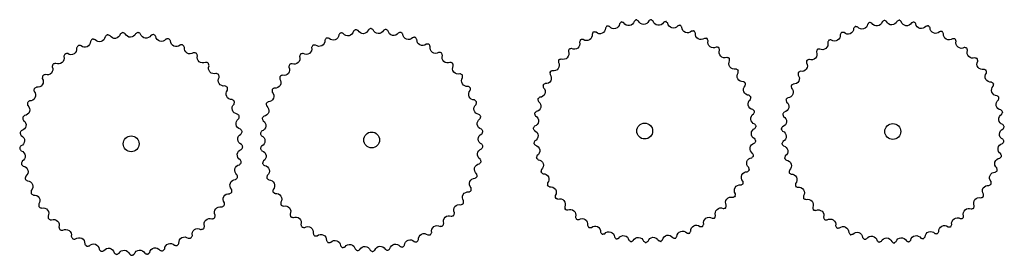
# Model space of a CAD drawing. Header units: millimetres. Extents: x 23 to 862, y -17 to 160.
# Tile 3 of 3: x 509 to 862, y 41 to 126. Entities that reach past the tile are written whole.
import ezdxf

# ---------------------------------------------------------------- set-up
doc = ezdxf.new("R2010")
doc.units = ezdxf.units.MM

msp = doc.modelspace()

# ---------------------------------------------------------------- linework, layer by layer
for points in [[(719.84, 123.62), (719.81, 123.61), (719.64, 123.5), (719.48, 123.36), (719.34, 123.19), (719.2, 123), (719.09, 122.83, -0.668708), (715.7, 121.35), (715.5, 121.39), (715.26, 121.42), (715.04, 121.43), (714.83, 121.41), (714.64, 121.36), (714.61, 121.34)], [(724.99, 125.06), (724.96, 125.05), (724.77, 124.97), (724.6, 124.85), (724.43, 124.7), (724.27, 124.53), (724.13, 124.37, -0.668708), (720.58, 123.36), (720.38, 123.43), (720.15, 123.49), (719.93, 123.52), (719.72, 123.53), (719.53, 123.51), (719.5, 123.5)], [(730.28, 125.8), (730.25, 125.79), (730.05, 125.74), (729.87, 125.64), (729.68, 125.52), (729.5, 125.37), (729.34, 125.23, -0.668708), (725.68, 124.71), (725.5, 124.79), (725.28, 124.88), (725.07, 124.95), (724.86, 124.99), (724.66, 124.99), (724.63, 124.98)], [(735.62, 125.82), (735.59, 125.83), (735.39, 125.8), (735.19, 125.73), (734.99, 125.63), (734.79, 125.51), (734.62, 125.39, -0.668708), (730.92, 125.36), (730.75, 125.47), (730.54, 125.59), (730.34, 125.68), (730.14, 125.74), (729.94, 125.77), (729.91, 125.77)], [(740.92, 125.14), (740.89, 125.15), (740.69, 125.14), (740.48, 125.1), (740.27, 125.03), (740.05, 124.94), (739.87, 124.84, -0.668708), (736.2, 125.3), (736.04, 125.44), (735.86, 125.58), (735.67, 125.7), (735.48, 125.79), (735.29, 125.84), (735.26, 125.84)], [(746.08, 123.75), (746.05, 123.76), (745.85, 123.79), (745.64, 123.77), (745.42, 123.73), (745.19, 123.67), (745, 123.6, -0.668708), (741.42, 124.54), (741.29, 124.7), (741.12, 124.87), (740.95, 125.01), (740.77, 125.12), (740.59, 125.2), (740.56, 125.21)], [(751.01, 121.69), (750.98, 121.71), (750.79, 121.76), (750.58, 121.77), (750.35, 121.76), (750.12, 121.73), (749.92, 121.68, -0.668708), (746.5, 123.1), (746.38, 123.27), (746.24, 123.46), (746.09, 123.62), (745.93, 123.76), (745.76, 123.86), (745.73, 123.87)], [(813.73, 124.83), (813.68, 124.81), (813.51, 124.69), (813.34, 124.54), (813.18, 124.37), (813.05, 124.21, -0.668708), (809.49, 123.2), (809.29, 123.27), (809.07, 123.33), (808.84, 123.36), (808.63, 123.37), (808.59, 123.37)], [(819.01, 125.59), (818.97, 125.58), (818.78, 125.48), (818.59, 125.36), (818.41, 125.21), (818.25, 125.07, -0.668708), (814.59, 124.54), (814.41, 124.63), (814.19, 124.72), (813.98, 124.79), (813.77, 124.83), (813.73, 124.83)], [(824.35, 125.64), (824.3, 125.63), (824.1, 125.57), (823.9, 125.47), (823.7, 125.35), (823.53, 125.23, -0.668708), (819.83, 125.19), (819.66, 125.31), (819.46, 125.42), (819.25, 125.52), (819.05, 125.58), (819.01, 125.59)], [(829.64, 124.98), (829.6, 124.98), (829.39, 124.94), (829.18, 124.87), (828.96, 124.77), (828.78, 124.68, -0.668708), (825.11, 125.14), (824.96, 125.27), (824.77, 125.42), (824.58, 125.54), (824.39, 125.63), (824.35, 125.64)], [(834.81, 123.62), (834.76, 123.63), (834.55, 123.61), (834.33, 123.57), (834.1, 123.51), (833.91, 123.44, -0.668708), (830.33, 124.38), (830.2, 124.54), (830.03, 124.7), (829.86, 124.85), (829.68, 124.96), (829.64, 124.98)], [(839.74, 121.58), (839.7, 121.59), (839.49, 121.61), (839.26, 121.6), (839.03, 121.56), (838.83, 121.52, -0.668708), (835.41, 122.94), (835.3, 123.11), (835.15, 123.29), (835, 123.46), (834.84, 123.6), (834.81, 123.62)], [(570.46, 47.51), (570.49, 47.53), (570.63, 47.67), (570.75, 47.84), (570.86, 48.04), (570.95, 48.25), (571.02, 48.45, -0.668708), (574, 50.64), (574.2, 50.65), (574.44, 50.67), (574.66, 50.72), (574.86, 50.78), (575, 50.86), (575.1, 50.99), (575.2, 51.18), (575.28, 51.39), (575.34, 51.62), (575.38, 51.82, -0.668708), (578.03, 54.4), (578.23, 54.44), (578.46, 54.5), (578.67, 54.57), (578.86, 54.66), (578.99, 54.76), (579.07, 54.91), (579.14, 55.11), (579.19, 55.32), (579.22, 55.56), (579.23, 55.77, -0.668708), (581.49, 58.69), (581.68, 58.76), (581.9, 58.85), (582.1, 58.95), (582.28, 59.07), (582.4, 59.18), (582.46, 59.34), (582.5, 59.54), (582.51, 59.76), (582.51, 60), (582.49, 60.21, -0.668708), (584.32, 63.42), (584.51, 63.51), (584.71, 63.63), (584.89, 63.76), (585.05, 63.9), (585.15, 64.03), (585.19, 64.19), (585.2, 64.4), (585.19, 64.63), (585.15, 64.86), (585.11, 65.06, -0.668708), (586.47, 68.5), (586.64, 68.61), (586.83, 68.76), (586.99, 68.91), (587.13, 69.07), (587.21, 69.22), (587.22, 69.38), (587.21, 69.59), (587.16, 69.81), (587.09, 70.04), (587.02, 70.23, -0.668708), (587.89, 73.82), (588.04, 73.96), (588.21, 74.13), (588.35, 74.31), (588.46, 74.49), (588.52, 74.64), (588.51, 74.81), (588.47, 75.01), (588.39, 75.22), (588.29, 75.44), (588.19, 75.62, -0.668708), (588.56, 79.3), (588.69, 79.46), (588.83, 79.65), (588.94, 79.84), (589.03, 80.03), (589.07, 80.19), (589.04, 80.35), (588.96, 80.55), (588.86, 80.75), (588.73, 80.95), (588.61, 81.12, -0.668708), (588.45, 84.81), (588.56, 84.98), (588.67, 85.19), (588.76, 85.4), (588.82, 85.6), (588.83, 85.77), (588.78, 85.92), (588.68, 86.11), (588.55, 86.29), (588.39, 86.47), (588.25, 86.62, -0.668708), (587.58, 90.25), (587.67, 90.44), (587.75, 90.66), (587.81, 90.88), (587.83, 91.09), (587.83, 91.25), (587.75, 91.4), (587.63, 91.57), (587.47, 91.73), (587.3, 91.89), (587.13, 92.01, -0.668708), (585.97, 95.52), (586.02, 95.72), (586.07, 95.95), (586.1, 96.17), (586.1, 96.38), (586.07, 96.55), (585.97, 96.68), (585.83, 96.83), (585.65, 96.97), (585.45, 97.1), (585.27, 97.2, -0.668708), (583.63, 100.52), (583.66, 100.72), (583.67, 100.95), (583.67, 101.18), (583.64, 101.39), (583.59, 101.54), (583.48, 101.67), (583.31, 101.79), (583.12, 101.91), (582.9, 102.01), (582.71, 102.08, -0.668708), (580.62, 105.14), (580.62, 105.34), (580.61, 105.58), (580.57, 105.8), (580.51, 106), (580.44, 106.15), (580.31, 106.25), (580.13, 106.36), (579.92, 106.44), (579.69, 106.51), (579.49, 106.56, -0.668708), (577, 109.29), (576.97, 109.49), (576.92, 109.73), (576.86, 109.94), (576.77, 110.13), (576.68, 110.27), (576.54, 110.35), (576.34, 110.43), (576.12, 110.49), (575.89, 110.52), (575.68, 110.54, -0.668708), (572.84, 112.9), (572.78, 113.1), (572.7, 113.32), (572.6, 113.52), (572.49, 113.7), (572.38, 113.83), (572.23, 113.89), (572.02, 113.94), (571.8, 113.96), (571.57, 113.97), (571.36, 113.96, -0.668708), (568.21, 115.9), (568.13, 116.09), (568.01, 116.3), (567.89, 116.48), (567.76, 116.64), (567.63, 116.75), (567.47, 116.79), (567.26, 116.81), (567.04, 116.81), (566.8, 116.78), (566.6, 116.74, -0.668708), (563.21, 118.22), (563.1, 118.4), (562.96, 118.59), (562.82, 118.76), (562.66, 118.9), (562.52, 118.98), (562.35, 119.01), (562.14, 119), (561.92, 118.96), (561.7, 118.9), (561.5, 118.83, -0.668708), (557.94, 119.83), (557.8, 119.98), (557.64, 120.15), (557.47, 120.3), (557.3, 120.42), (557.15, 120.49), (556.98, 120.48), (556.77, 120.45), (556.56, 120.38), (556.34, 120.29), (556.16, 120.19, -0.668708), (552.49, 120.68), (552.34, 120.82), (552.15, 120.97), (551.97, 121.09), (551.78, 121.18), (551.62, 121.23), (551.45, 121.2), (551.25, 121.13), (551.05, 121.04), (550.85, 120.91), (550.68, 120.8, -0.668708), (546.98, 120.77), (546.81, 120.89), (546.61, 121.01), (546.4, 121.1), (546.2, 121.17), (546.04, 121.19), (545.88, 121.14), (545.69, 121.05), (545.51, 120.92), (545.32, 120.77), (545.17, 120.63, -0.668708), (541.51, 120.1), (541.32, 120.18), (541.11, 120.27), (540.89, 120.34), (540.68, 120.37), (540.52, 120.37), (540.37, 120.31), (540.19, 120.19), (540.03, 120.04), (539.87, 119.86), (539.73, 119.7, -0.668708), (536.19, 118.66), (535.99, 118.72), (535.76, 118.78), (535.54, 118.82), (535.33, 118.82), (535.17, 118.8), (535.03, 118.71), (534.87, 118.57), (534.73, 118.4), (534.59, 118.2), (534.48, 118.03, -0.668708), (531.12, 116.5), (530.91, 116.54), (530.68, 116.56), (530.45, 116.57), (530.24, 116.54), (530.09, 116.5), (529.96, 116.39), (529.83, 116.23), (529.71, 116.04), (529.6, 115.83), (529.52, 115.64, -0.668708), (526.39, 113.66), (526.19, 113.66), (525.95, 113.66), (525.73, 113.63), (525.53, 113.58), (525.37, 113.51), (525.27, 113.38), (525.16, 113.21), (525.06, 113), (524.99, 112.78), (524.93, 112.58, -0.668708), (522.11, 110.18), (521.91, 110.16), (521.68, 110.12), (521.46, 110.06), (521.27, 109.98), (521.13, 109.9), (521.03, 109.76), (520.95, 109.56), (520.89, 109.35), (520.84, 109.12), (520.81, 108.91, -0.668708), (518.36, 106.15), (518.16, 106.1), (517.94, 106.02), (517.73, 105.94), (517.55, 105.83), (517.42, 105.72), (517.35, 105.57), (517.29, 105.37), (517.26, 105.15), (517.25, 104.91), (517.25, 104.71, -0.668708), (515.2, 101.63), (515.01, 101.55), (514.8, 101.45), (514.61, 101.33), (514.44, 101.2), (514.33, 101.08), (514.28, 100.92), (514.26, 100.71), (514.25, 100.49), (514.28, 100.25), (514.31, 100.05, -0.668708), (512.71, 96.71), (512.53, 96.61), (512.33, 96.48), (512.16, 96.34), (512.01, 96.19), (511.92, 96.05), (511.89, 95.88), (511.9, 95.67), (511.93, 95.45), (511.98, 95.22), (512.04, 95.02, -0.668708), (510.92, 91.5), (510.76, 91.37), (510.58, 91.21), (510.43, 91.05), (510.3, 90.88), (510.23, 90.73), (510.23, 90.56), (510.26, 90.36), (510.32, 90.14), (510.41, 89.92), (510.49, 89.73, -0.668708), (509.87, 86.09), (509.73, 85.94), (509.58, 85.76), (509.45, 85.57), (509.35, 85.39), (509.3, 85.23), (509.32, 85.07), (509.38, 84.86), (509.47, 84.66), (509.58, 84.45), (509.7, 84.28, -0.668708), (509.59, 80.58), (509.47, 80.41), (509.34, 80.21), (509.24, 80.02), (509.17, 79.82), (509.14, 79.65), (509.19, 79.49), (509.27, 79.3), (509.39, 79.11), (509.53, 78.92), (509.67, 78.76, -0.668708), (510.08, 75.09), (509.98, 74.91), (509.89, 74.69), (509.81, 74.48), (509.77, 74.28), (509.76, 74.11), (509.83, 73.96), (509.94, 73.78), (510.08, 73.61), (510.25, 73.44), (510.41, 73.3, -0.668708), (511.32, 69.72), (511.25, 69.53), (511.19, 69.3), (511.15, 69.08), (511.13, 68.87), (511.15, 68.71), (511.23, 68.56), (511.37, 68.4), (511.54, 68.25), (511.73, 68.11), (511.9, 68, -0.668708), (513.3, 64.58), (513.26, 64.38), (513.23, 64.14), (513.22, 63.92), (513.23, 63.71), (513.27, 63.55), (513.38, 63.42), (513.54, 63.28), (513.72, 63.15), (513.93, 63.04), (514.11, 62.95, -0.668708), (515.98, 59.76), (515.97, 59.55), (515.97, 59.32), (515.99, 59.09), (516.03, 58.89), (516.1, 58.74), (516.22, 58.62), (516.39, 58.51), (516.59, 58.41), (516.81, 58.32), (517.01, 58.26, -0.668708), (519.31, 55.36), (519.32, 55.16), (519.35, 54.92), (519.4, 54.7), (519.48, 54.51), (519.56, 54.36), (519.7, 54.27), (519.89, 54.18), (520.1, 54.11), (520.33, 54.05), (520.53, 54.02, -0.668708), (523.21, 51.47), (523.25, 51.27), (523.32, 51.04), (523.4, 50.83), (523.5, 50.64), (523.6, 50.51), (523.75, 50.44), (523.95, 50.38), (524.17, 50.34), (524.4, 50.31), (524.61, 50.31, -0.668708), (527.61, 48.15), (527.69, 47.96), (527.78, 47.75), (527.89, 47.55), (528.01, 47.38), (528.13, 47.27), (528.29, 47.21), (528.5, 47.18), (528.72, 47.17), (528.96, 47.18), (529.16, 47.2, -0.668708), (532.44, 45.49), (532.54, 45.31), (532.66, 45.11), (532.8, 44.93), (532.94, 44.78), (533.08, 44.68), (533.24, 44.65), (533.45, 44.64), (533.67, 44.66), (533.9, 44.71), (534.11, 44.76, -0.668708), (537.59, 43.52), (537.71, 43.35), (537.86, 43.17), (538.02, 43.01), (538.19, 42.88), (538.33, 42.81), (538.5, 42.8), (538.71, 42.82), (538.92, 42.87), (539.15, 42.95), (539.34, 43.03, -0.668708), (542.96, 42.28), (543.1, 42.14), (543.28, 41.98), (543.46, 41.84), (543.64, 41.74), (543.8, 41.68), (543.96, 41.7), (544.17, 41.75), (544.37, 41.83), (544.58, 41.94), (544.76, 42.05, -0.668708), (548.45, 41.81), (548.62, 41.69), (548.81, 41.55), (549.01, 41.44), (549.2, 41.37), (549.36, 41.33), (549.53, 41.37), (549.72, 41.45), (549.91, 41.56), (550.11, 41.7), (550.27, 41.82, -0.668708), (553.96, 42.11), (554.14, 42), (554.35, 41.9), (554.56, 41.82), (554.76, 41.77), (554.93, 41.76), (555.08, 41.82), (555.26, 41.92), (555.44, 42.06), (555.61, 42.22), (555.76, 42.37, -0.668708), (559.37, 43.16), (559.56, 43.09), (559.78, 43.02), (560, 42.96), (560.21, 42.94), (560.38, 42.95), (560.52, 43.03), (560.69, 43.17), (560.84, 43.33), (560.99, 43.51), (561.11, 43.68, -0.668708), (564.58, 44.96), (564.78, 44.92), (565.01, 44.88), (565.23, 44.86), (565.44, 44.86), (565.61, 44.9), (565.74, 45), (565.88, 45.15), (566.01, 45.33), (566.14, 45.53), (566.23, 45.72, -0.668708), (569.49, 47.47), (569.69, 47.45), (569.93, 47.44), (570.15, 47.46), (570.36, 47.49), (570.54, 47.56), (570.57, 47.58)], [(714.93, 121.51), (714.9, 121.49), (714.75, 121.37), (714.61, 121.21), (714.49, 121.02), (714.38, 120.81), (714.29, 120.62, -0.668708), (711.13, 118.71), (710.92, 118.72), (710.69, 118.72), (710.46, 118.7), (710.26, 118.65), (710.08, 118.57), (710.05, 118.55)], [(755.62, 118.99), (755.59, 119.01), (755.41, 119.09), (755.2, 119.13), (754.98, 119.15), (754.74, 119.15), (754.53, 119.13, -0.668708), (751.34, 120.99), (751.25, 121.17), (751.13, 121.38), (751, 121.56), (750.86, 121.72), (750.71, 121.84), (750.68, 121.86)], [(803.7, 121.23), (803.66, 121.21), (803.53, 121.05), (803.4, 120.86), (803.29, 120.65), (803.2, 120.46, -0.668708), (800.04, 118.55), (799.83, 118.56), (799.6, 118.56), (799.38, 118.53), (799.17, 118.49), (799.13, 118.47)], [(808.59, 123.37), (808.55, 123.34), (808.4, 123.2), (808.25, 123.03), (808.11, 122.84), (808, 122.67, -0.668708), (804.61, 121.19), (804.41, 121.23), (804.17, 121.26), (803.95, 121.27), (803.74, 121.25), (803.7, 121.23)], [(844.36, 118.91), (844.32, 118.92), (844.11, 118.97), (843.89, 118.99), (843.65, 118.98), (843.45, 118.97, -0.668708), (840.25, 120.82), (840.16, 121.01), (840.04, 121.21), (839.92, 121.4), (839.78, 121.56), (839.74, 121.58)], [(710.35, 118.76), (710.32, 118.74), (710.19, 118.6), (710.07, 118.42), (709.98, 118.22), (709.89, 118), (709.83, 117.8, -0.668708), (706.95, 115.48), (706.75, 115.46), (706.51, 115.43), (706.3, 115.38), (706.1, 115.3), (705.93, 115.2), (705.91, 115.18)], [(759.83, 115.71), (759.8, 115.73), (759.63, 115.82), (759.43, 115.89), (759.21, 115.94), (758.98, 115.97), (758.77, 115.99, -0.668708), (755.85, 118.25), (755.79, 118.44), (755.7, 118.66), (755.6, 118.86), (755.48, 119.04), (755.34, 119.18), (755.32, 119.2)], [(799.13, 118.47), (799.1, 118.44), (798.99, 118.26), (798.89, 118.06), (798.81, 117.84), (798.74, 117.64, -0.668708), (795.86, 115.32), (795.66, 115.3), (795.43, 115.27), (795.21, 115.22), (795.01, 115.14), (794.97, 115.12)], [(848.58, 115.64), (848.54, 115.66), (848.34, 115.73), (848.13, 115.78), (847.89, 115.81), (847.68, 115.82, -0.668708), (844.76, 118.09), (844.7, 118.28), (844.61, 118.5), (844.51, 118.7), (844.39, 118.88), (844.36, 118.91)], [(706.17, 115.43), (706.15, 115.41), (706.04, 115.25), (705.95, 115.06), (705.88, 114.84), (705.82, 114.61), (705.79, 114.41, -0.668708), (703.24, 111.73), (703.04, 111.68), (702.82, 111.62), (702.61, 111.54), (702.42, 111.44), (702.27, 111.31), (702.25, 111.29)], [(763.56, 111.88), (763.54, 111.91), (763.38, 112.03), (763.2, 112.12), (762.99, 112.2), (762.76, 112.26), (762.55, 112.3, -0.668708), (759.96, 114.94), (759.92, 115.14), (759.86, 115.37), (759.79, 115.58), (759.7, 115.77), (759.58, 115.93), (759.56, 115.95)], [(794.97, 115.12), (794.95, 115.08), (794.86, 114.89), (794.79, 114.68), (794.74, 114.45), (794.7, 114.25, -0.668708), (792.16, 111.57), (791.96, 111.52), (791.73, 111.46), (791.52, 111.37), (791.33, 111.28), (791.3, 111.25)], [(852.33, 111.84), (852.29, 111.87), (852.11, 111.96), (851.9, 112.04), (851.67, 112.1), (851.46, 112.14, -0.668708), (848.87, 114.77), (848.83, 114.98), (848.77, 115.2), (848.7, 115.42), (848.61, 115.6), (848.58, 115.64)], [(702.48, 111.57), (702.46, 111.55), (702.37, 111.37), (702.3, 111.17), (702.26, 110.95), (702.24, 110.71), (702.23, 110.51, -0.668708), (700.07, 107.51), (699.88, 107.44), (699.66, 107.34), (699.46, 107.24), (699.29, 107.11), (699.16, 106.97), (699.14, 106.94)], [(766.75, 107.6), (766.74, 107.63), (766.59, 107.77), (766.42, 107.89), (766.22, 107.99), (766.01, 108.08), (765.81, 108.15, -0.668708), (763.59, 111.1), (763.58, 111.31), (763.55, 111.54), (763.51, 111.76), (763.44, 111.96), (763.34, 112.14), (763.32, 112.16)], [(791.3, 111.25), (791.28, 111.21), (791.21, 111.01), (791.17, 110.79), (791.15, 110.55), (791.15, 110.34, -0.668708), (788.98, 107.35), (788.79, 107.28), (788.57, 107.18), (788.38, 107.07), (788.21, 106.95), (788.17, 106.92)], [(855.54, 107.57), (855.51, 107.6), (855.33, 107.72), (855.13, 107.83), (854.92, 107.92), (854.72, 107.99, -0.668708), (852.5, 110.94), (852.49, 111.15), (852.46, 111.38), (852.42, 111.6), (852.35, 111.8), (852.33, 111.84)], [(699.33, 107.25), (699.32, 107.23), (699.25, 107.04), (699.21, 106.83), (699.2, 106.61), (699.21, 106.37), (699.23, 106.17, -0.668708), (697.48, 102.91), (697.3, 102.81), (697.1, 102.69), (696.92, 102.56), (696.77, 102.41), (696.65, 102.25), (696.64, 102.22)], [(769.34, 102.93), (769.33, 102.96), (769.21, 103.11), (769.05, 103.25), (768.87, 103.38), (768.67, 103.5), (768.48, 103.6, -0.668708), (766.68, 106.82), (766.69, 107.03), (766.7, 107.26), (766.68, 107.49), (766.64, 107.69), (766.57, 107.88), (766.55, 107.9)], [(788.17, 106.92), (788.16, 106.88), (788.12, 106.67), (788.11, 106.45), (788.12, 106.21), (788.14, 106, -0.668708), (786.4, 102.75), (786.22, 102.65), (786.01, 102.53), (785.83, 102.39), (785.68, 102.25), (785.65, 102.21)], [(858.15, 102.92), (858.12, 102.95), (857.97, 103.09), (857.78, 103.22), (857.58, 103.34), (857.39, 103.44, -0.668708), (855.59, 106.66), (855.6, 106.87), (855.61, 107.1), (855.59, 107.32), (855.55, 107.53), (855.54, 107.57)], [(696.79, 102.55), (696.78, 102.53), (696.73, 102.33), (696.73, 102.12), (696.74, 101.9), (696.79, 101.67), (696.83, 101.46, -0.668708), (695.54, 98), (695.37, 97.88), (695.19, 97.73), (695.03, 97.58), (694.89, 97.41), (694.8, 97.24), (694.79, 97.21)], [(771.29, 97.95), (771.28, 97.98), (771.18, 98.15), (771.05, 98.31), (770.88, 98.47), (770.7, 98.61), (770.52, 98.73, -0.668708), (769.16, 102.17), (769.21, 102.37), (769.24, 102.6), (769.26, 102.82), (769.25, 103.03), (769.2, 103.23), (769.19, 103.26)], [(860.11, 97.95), (860.09, 97.99), (859.96, 98.15), (859.79, 98.31), (859.61, 98.45), (859.44, 98.57, -0.668708), (858.08, 102.01), (858.12, 102.21), (858.16, 102.44), (858.17, 102.66), (858.16, 102.87), (858.15, 102.92)], [(785.65, 102.21), (785.64, 102.17), (785.64, 101.96), (785.66, 101.74), (785.7, 101.5), (785.75, 101.3, -0.668708), (784.45, 97.84), (784.28, 97.72), (784.1, 97.57), (783.94, 97.42), (783.81, 97.25), (783.78, 97.21)], [(694.89, 97.56), (694.88, 97.53), (694.87, 97.33), (694.89, 97.12), (694.94, 96.9), (695.01, 96.68), (695.08, 96.48, -0.668708), (694.26, 92.88), (694.11, 92.74), (693.95, 92.57), (693.81, 92.39), (693.7, 92.21), (693.63, 92.03), (693.63, 92)], [(772.56, 92.76), (772.55, 92.79), (772.47, 92.98), (772.36, 93.15), (772.22, 93.33), (772.05, 93.49), (771.9, 93.63, -0.668708), (771.01, 97.22), (771.08, 97.42), (771.15, 97.64), (771.19, 97.86), (771.21, 98.07), (771.19, 98.27), (771.18, 98.3)], [(783.78, 97.21), (783.78, 97.17), (783.8, 96.96), (783.85, 96.74), (783.92, 96.52), (784, 96.32, -0.668708), (783.17, 92.72), (783.02, 92.58), (782.86, 92.41), (782.72, 92.23), (782.61, 92.05), (782.6, 92.01)], [(861.4, 92.77), (861.39, 92.81), (861.27, 92.99), (861.13, 93.16), (860.97, 93.33), (860.81, 93.47, -0.668708), (859.92, 97.06), (859.99, 97.25), (860.06, 97.48), (860.1, 97.7), (860.12, 97.91), (860.11, 97.95)], [(693.68, 92.36), (693.68, 92.32), (693.69, 92.13), (693.74, 91.92), (693.81, 91.71), (693.91, 91.5), (694.01, 91.31, -0.668708), (693.68, 87.63), (693.55, 87.47), (693.41, 87.28), (693.3, 87.09), (693.21, 86.9), (693.17, 86.7), (693.17, 86.67)], [(773.12, 87.45), (773.12, 87.48), (773.07, 87.67), (772.98, 87.86), (772.86, 88.05), (772.72, 88.24), (772.59, 88.4, -0.668708), (772.18, 92.08), (772.28, 92.26), (772.37, 92.47), (772.45, 92.68), (772.49, 92.89), (772.5, 93.09), (772.49, 93.12)], [(782.6, 92.01), (782.6, 91.96), (782.65, 91.76), (782.72, 91.55), (782.83, 91.34), (782.93, 91.15, -0.668708), (782.59, 87.47), (782.46, 87.31), (782.32, 87.12), (782.21, 86.93), (782.12, 86.74), (782.11, 86.69)], [(861.99, 87.47), (861.98, 87.51), (861.89, 87.7), (861.77, 87.89), (861.63, 88.08), (861.5, 88.24, -0.668708), (861.09, 91.91), (861.19, 92.1), (861.28, 92.31), (861.36, 92.52), (861.4, 92.73), (861.4, 92.77)], [(693.17, 87.04), (693.17, 87.01), (693.21, 86.81), (693.29, 86.61), (693.39, 86.42), (693.52, 86.22), (693.64, 86.05, -0.668708), (693.8, 82.36), (693.69, 82.18), (693.58, 81.97), (693.49, 81.77), (693.44, 81.56), (693.42, 81.37), (693.42, 81.34)], [(772.97, 82.11), (772.97, 82.14), (772.95, 82.34), (772.88, 82.54), (772.79, 82.74), (772.68, 82.95), (772.57, 83.12, -0.668708), (772.66, 86.82), (772.77, 86.99), (772.9, 87.19), (773, 87.39), (773.07, 87.58), (773.1, 87.78), (773.1, 87.81)], [(782.11, 86.69), (782.12, 86.65), (782.2, 86.45), (782.3, 86.25), (782.43, 86.06), (782.55, 85.89, -0.668708), (782.71, 82.2), (782.6, 82.02), (782.49, 81.81), (782.41, 81.61), (782.35, 81.4), (782.34, 81.36)], [(861.86, 82.13), (861.86, 82.17), (861.8, 82.38), (861.7, 82.58), (861.59, 82.79), (861.48, 82.96, -0.668708), (861.57, 86.66), (861.68, 86.82), (861.81, 87.03), (861.91, 87.23), (861.98, 87.42), (861.99, 87.47)], [(693.38, 81.7), (693.38, 81.67), (693.45, 81.48), (693.55, 81.29), (693.68, 81.11), (693.83, 80.93), (693.98, 80.78, -0.668708), (694.62, 77.14), (694.54, 76.96), (694.46, 76.73), (694.4, 76.52), (694.37, 76.31), (694.38, 76.11), (694.38, 76.08)], [(772.11, 76.83), (772.11, 76.86), (772.11, 77.06), (772.08, 77.27), (772.02, 77.49), (771.93, 77.71), (771.84, 77.89, -0.668708), (772.42, 81.55), (772.56, 81.7), (772.71, 81.88), (772.84, 82.06), (772.94, 82.25), (773, 82.44), (773, 82.47)], [(782.34, 81.36), (782.36, 81.32), (782.46, 81.13), (782.59, 80.95), (782.74, 80.77), (782.89, 80.62, -0.668708), (783.54, 76.98), (783.45, 76.79), (783.37, 76.57), (783.31, 76.36), (783.28, 76.15), (783.28, 76.1)], [(861.03, 76.86), (861.03, 76.9), (860.99, 77.11), (860.93, 77.32), (860.84, 77.54), (860.75, 77.73, -0.668708), (861.34, 81.38), (861.48, 81.53), (861.63, 81.72), (861.75, 81.9), (861.85, 82.09), (861.86, 82.13)], [(694.3, 76.43), (694.3, 76.4), (694.39, 76.23), (694.52, 76.06), (694.67, 75.89), (694.85, 75.74), (695.01, 75.61, -0.668708), (696.14, 72.09), (696.08, 71.89), (696.03, 71.66), (696, 71.44), (696, 71.23), (696.03, 71.03), (696.04, 71)], [(770.55, 71.72), (770.56, 71.75), (770.59, 71.95), (770.58, 72.16), (770.55, 72.38), (770.49, 72.61), (770.43, 72.81, -0.668708), (771.49, 76.35), (771.65, 76.48), (771.82, 76.64), (771.97, 76.81), (772.1, 76.98), (772.18, 77.16), (772.19, 77.19)], [(783.28, 76.1), (783.3, 76.06), (783.43, 75.89), (783.58, 75.73), (783.76, 75.57), (783.92, 75.44, -0.668708), (785.05, 71.92), (784.99, 71.73), (784.94, 71.5), (784.91, 71.28), (784.91, 71.06), (784.91, 71.02)], [(859.49, 71.74), (859.5, 71.79), (859.49, 72), (859.46, 72.22), (859.4, 72.45), (859.34, 72.65, -0.668708), (860.4, 76.19), (860.56, 76.32), (860.74, 76.48), (860.89, 76.65), (861.01, 76.82), (861.03, 76.86)], [(695.91, 71.34), (695.92, 71.31), (696.03, 71.15), (696.17, 70.99), (696.35, 70.85), (696.54, 70.72), (696.72, 70.61, -0.668708), (698.31, 67.28), (698.28, 67.07), (698.26, 66.84), (698.26, 66.61), (698.28, 66.4), (698.34, 66.21), (698.36, 66.19)], [(768.32, 66.87), (768.34, 66.89), (768.39, 67.08), (768.42, 67.29), (768.41, 67.52), (768.39, 67.75), (768.35, 67.96, -0.668708), (769.88, 71.32), (770.05, 71.43), (770.24, 71.57), (770.42, 71.71), (770.56, 71.87), (770.67, 72.04), (770.68, 72.07)], [(784.91, 71.02), (784.94, 70.98), (785.08, 70.83), (785.26, 70.69), (785.45, 70.56), (785.63, 70.45, -0.668708), (787.22, 67.11), (787.19, 66.91), (787.17, 66.68), (787.17, 66.45), (787.19, 66.24), (787.21, 66.2)], [(857.29, 66.88), (857.31, 66.92), (857.33, 67.13), (857.32, 67.36), (857.3, 67.59), (857.26, 67.8, -0.668708), (858.79, 71.16), (858.96, 71.27), (859.16, 71.41), (859.33, 71.55), (859.47, 71.71), (859.49, 71.74)], [(765.47, 62.35), (765.49, 62.37), (765.57, 62.56), (765.62, 62.76), (765.65, 62.98), (765.65, 63.22), (765.65, 63.43, -0.668708), (767.61, 66.56), (767.79, 66.64), (768, 66.75), (768.19, 66.87), (768.35, 67.01), (768.48, 67.16), (768.5, 67.19)], [(698.18, 66.51), (698.19, 66.48), (698.33, 66.33), (698.49, 66.2), (698.68, 66.08), (698.89, 65.98), (699.08, 65.89, -0.668708), (701.1, 62.8), (701.1, 62.59), (701.11, 62.36), (701.14, 62.13), (701.19, 61.93), (701.28, 61.75), (701.3, 61.73)], [(787.21, 66.2), (787.24, 66.17), (787.4, 66.04), (787.59, 65.92), (787.8, 65.81), (788, 65.73, -0.668708), (790.01, 62.64), (790.01, 62.43), (790.02, 62.19), (790.05, 61.97), (790.11, 61.77), (790.12, 61.73)], [(854.46, 62.35), (854.48, 62.39), (854.53, 62.6), (854.56, 62.82), (854.56, 63.06), (854.56, 63.26, -0.668708), (856.52, 66.4), (856.7, 66.48), (856.91, 66.59), (857.1, 66.71), (857.26, 66.85), (857.29, 66.88)], [(701.08, 62.02), (701.1, 61.99), (701.25, 61.86), (701.43, 61.75), (701.63, 61.66), (701.86, 61.59), (702.06, 61.53, -0.668708), (704.47, 58.73), (704.49, 58.53), (704.54, 58.3), (704.59, 58.08), (704.67, 57.89), (704.78, 57.72), (704.8, 57.7)], [(762.04, 58.25), (762.07, 58.27), (762.17, 58.44), (762.25, 58.64), (762.3, 58.86), (762.34, 59.09), (762.36, 59.3, -0.668708), (764.72, 62.14), (764.92, 62.2), (765.14, 62.28), (765.34, 62.37), (765.52, 62.48), (765.67, 62.62), (765.69, 62.64)], [(790.12, 61.73), (790.16, 61.7), (790.34, 61.59), (790.54, 61.5), (790.77, 61.43), (790.97, 61.37, -0.668708), (793.38, 58.57), (793.4, 58.37), (793.45, 58.13), (793.51, 57.92), (793.59, 57.72), (793.61, 57.69)], [(851.06, 58.24), (851.08, 58.28), (851.16, 58.48), (851.21, 58.69), (851.25, 58.93), (851.27, 59.13, -0.668708), (853.63, 61.98), (853.83, 62.04), (854.05, 62.12), (854.25, 62.21), (854.43, 62.32), (854.46, 62.35)], [(704.55, 57.95), (704.57, 57.93), (704.74, 57.82), (704.93, 57.74), (705.14, 57.68), (705.38, 57.63), (705.58, 57.6, -0.668708), (708.35, 55.15), (708.4, 54.95), (708.47, 54.73), (708.56, 54.52), (708.66, 54.34), (708.79, 54.19), (708.82, 54.17)], [(758.1, 54.65), (758.12, 54.67), (758.25, 54.82), (758.35, 55), (758.44, 55.21), (758.5, 55.44), (758.55, 55.64, -0.668708), (761.27, 58.15), (761.47, 58.18), (761.7, 58.23), (761.92, 58.29), (762.11, 58.38), (762.27, 58.49), (762.3, 58.51)], [(793.61, 57.69), (793.65, 57.66), (793.84, 57.58), (794.06, 57.52), (794.29, 57.47), (794.49, 57.44, -0.668708), (797.26, 54.99), (797.31, 54.79), (797.38, 54.57), (797.47, 54.36), (797.57, 54.18), (797.6, 54.14)], [(847.13, 54.62), (847.16, 54.66), (847.26, 54.84), (847.35, 55.05), (847.42, 55.28), (847.46, 55.48, -0.668708), (850.18, 57.98), (850.38, 58.02), (850.62, 58.07), (850.83, 58.13), (851.02, 58.22), (851.06, 58.24)], [(708.53, 54.39), (708.55, 54.37), (708.73, 54.29), (708.93, 54.23), (709.16, 54.2), (709.39, 54.18), (709.6, 54.18, -0.668708), (712.67, 52.12), (712.74, 51.93), (712.85, 51.72), (712.96, 51.52), (713.09, 51.36), (713.24, 51.22), (713.26, 51.21)], [(753.71, 51.6), (753.74, 51.62), (753.88, 51.75), (754.01, 51.92), (754.12, 52.12), (754.22, 52.33), (754.29, 52.53, -0.668708), (757.32, 54.65), (757.52, 54.65), (757.76, 54.67), (757.98, 54.71), (758.18, 54.77), (758.36, 54.86), (758.38, 54.87)], [(797.6, 54.14), (797.64, 54.12), (797.85, 54.07), (798.07, 54.04), (798.3, 54.02), (798.51, 54.02, -0.668708), (801.58, 51.96), (801.66, 51.77), (801.76, 51.55), (801.87, 51.36), (802, 51.2), (802.03, 51.17)], [(842.76, 51.56), (842.79, 51.59), (842.92, 51.76), (843.03, 51.95), (843.13, 52.17), (843.2, 52.36, -0.668708), (846.23, 54.48), (846.44, 54.49), (846.67, 54.51), (846.89, 54.54), (847.09, 54.6), (847.13, 54.62)], [(712.95, 51.39), (712.98, 51.37), (713.16, 51.31), (713.37, 51.28), (713.6, 51.28), (713.83, 51.3), (714.04, 51.33, -0.668708), (717.35, 49.69), (717.46, 49.51), (717.58, 49.31), (717.72, 49.14), (717.87, 48.99), (718.04, 48.88), (718.07, 48.87)], [(717.73, 49.01), (717.76, 48.99), (717.95, 48.96), (718.16, 48.96), (718.39, 48.98), (718.62, 49.03), (718.82, 49.09, -0.668708), (722.32, 47.91), (722.45, 47.74), (722.6, 47.57), (722.76, 47.41), (722.93, 47.28), (723.11, 47.19), (723.14, 47.19)], [(743.92, 47.39), (743.95, 47.4), (744.12, 47.49), (744.29, 47.62), (744.45, 47.78), (744.6, 47.96), (744.72, 48.13, -0.668708), (748.2, 49.37), (748.4, 49.32), (748.63, 49.28), (748.86, 49.25), (749.07, 49.26), (749.26, 49.3), (749.29, 49.31)], [(748.96, 49.17), (748.98, 49.18), (749.15, 49.29), (749.29, 49.44), (749.43, 49.62), (749.55, 49.82), (749.65, 50.01, -0.668708), (752.94, 51.7), (753.14, 51.68), (753.38, 51.67), (753.6, 51.67), (753.81, 51.71), (754, 51.77), (754.02, 51.79)], [(802.03, 51.17), (802.08, 51.15), (802.28, 51.12), (802.51, 51.12), (802.74, 51.14), (802.95, 51.16, -0.668708), (806.26, 49.53), (806.37, 49.35), (806.5, 49.15), (806.63, 48.98), (806.78, 48.83), (806.82, 48.8)], [(806.82, 48.8), (806.86, 48.8), (807.08, 48.8), (807.3, 48.82), (807.53, 48.87), (807.73, 48.93, -0.668708), (811.23, 47.75), (811.36, 47.58), (811.51, 47.4), (811.67, 47.25), (811.84, 47.12), (811.88, 47.1)], [(833, 47.31), (833.03, 47.33), (833.2, 47.46), (833.36, 47.62), (833.51, 47.8), (833.63, 47.97, -0.668708), (837.11, 49.21), (837.31, 49.16), (837.54, 49.12), (837.77, 49.09), (837.98, 49.1), (838.02, 49.11)], [(838.02, 49.11), (838.06, 49.13), (838.2, 49.28), (838.34, 49.46), (838.46, 49.66), (838.57, 49.84, -0.668708), (841.85, 51.54), (842.05, 51.52), (842.29, 51.51), (842.51, 51.51), (842.72, 51.55), (842.76, 51.56)], [(722.79, 47.28), (722.81, 47.27), (723.01, 47.26), (723.22, 47.29), (723.44, 47.34), (723.66, 47.42), (723.85, 47.5, -0.668708), (727.48, 46.8), (727.63, 46.66), (727.81, 46.5), (727.99, 46.37), (728.17, 46.27), (728.36, 46.2), (728.39, 46.2)], [(728.03, 46.24), (728.06, 46.24), (728.26, 46.26), (728.46, 46.31), (728.67, 46.39), (728.88, 46.5), (729.05, 46.61, -0.668708), (732.75, 46.4), (732.91, 46.27), (733.11, 46.14), (733.3, 46.03), (733.5, 45.96), (733.69, 45.92), (733.72, 45.92)], [(733.36, 45.91), (733.39, 45.91), (733.58, 45.96), (733.78, 46.04), (733.97, 46.15), (734.17, 46.28), (734.33, 46.41, -0.668708), (738.02, 46.69), (738.19, 46.59), (738.41, 46.49), (738.61, 46.41), (738.82, 46.36), (739.02, 46.34), (739.05, 46.35)], [(738.69, 46.3), (738.72, 46.3), (738.9, 46.37), (739.09, 46.48), (739.26, 46.61), (739.44, 46.77), (739.58, 46.92, -0.668708), (743.2, 47.69), (743.39, 47.62), (743.61, 47.54), (743.83, 47.49), (744.04, 47.47), (744.24, 47.48), (744.27, 47.49)], [(811.88, 47.1), (811.93, 47.1), (812.13, 47.13), (812.35, 47.18), (812.57, 47.26), (812.76, 47.34, -0.668708), (816.39, 46.64), (816.54, 46.5), (816.72, 46.34), (816.9, 46.21), (817.08, 46.1), (817.12, 46.09)], [(817.12, 46.09), (817.17, 46.09), (817.37, 46.15), (817.58, 46.23), (817.79, 46.34), (817.97, 46.45, -0.668708), (821.66, 46.23), (821.82, 46.11), (822.02, 45.98), (822.21, 45.87), (822.41, 45.79), (822.45, 45.78)], [(822.45, 45.78), (822.5, 45.79), (822.69, 45.88), (822.88, 45.99), (823.08, 46.12), (823.24, 46.25, -0.668708), (826.93, 46.53), (827.1, 46.43), (827.32, 46.33), (827.53, 46.25), (827.73, 46.2), (827.77, 46.19)], [(827.82, 46.21), (828, 46.31), (828.18, 46.45), (828.35, 46.61), (828.49, 46.76, -0.668708), (832.11, 47.53), (832.3, 47.45), (832.52, 47.38), (832.74, 47.33), (832.95, 47.3), (833, 47.31)]]:
    msp.add_lwpolyline(points, format="xyb")
for points in [[(813.57, 124.83), (813.54, 124.82)], [(813.9, 124.9), (813.87, 124.89)], [(818.86, 125.61), (818.82, 125.61)], [(819.19, 125.64), (819.16, 125.63)], [(824.2, 125.68), (824.17, 125.68)], [(824.53, 125.66), (824.5, 125.66)], [(829.5, 125.04), (829.47, 125.05)], [(829.83, 124.98), (829.8, 124.98)], [(834.67, 123.7), (834.64, 123.71)], [(834.99, 123.59), (834.96, 123.6)], [(803.55, 121.19), (803.52, 121.18)], [(803.84, 121.35), (803.82, 121.33)], [(808.44, 123.35), (808.41, 123.34)], [(808.75, 123.46), (808.72, 123.45)], [(839.62, 121.68), (839.59, 121.69)], [(839.92, 121.53), (839.89, 121.55)], [(798.99, 118.41), (798.96, 118.39)], [(799.26, 118.6), (799.24, 118.58)], [(844.25, 119.02), (844.23, 119.04)], [(844.53, 118.83), (844.5, 118.85)], [(794.84, 115.04), (794.82, 115.02)], [(795.08, 115.27), (795.06, 115.25)], [(848.49, 115.77), (848.47, 115.79)], [(848.74, 115.54), (848.72, 115.56)], [(791.18, 111.15), (791.16, 111.13)], [(791.39, 111.41), (791.37, 111.39)], [(852.26, 111.98), (852.23, 112)], [(852.47, 111.72), (852.45, 111.75)], [(788.07, 106.81), (788.05, 106.78)], [(788.24, 107.09), (788.23, 107.07)], [(855.48, 107.72), (855.46, 107.74)], [(855.66, 107.44), (855.65, 107.46)], [(785.7, 102.39), (785.69, 102.36)], [(858.11, 103.07), (858.1, 103.1)], [(858.26, 102.77), (858.24, 102.79)], [(785.56, 102.09), (785.55, 102.06)], [(783.71, 97.08), (783.7, 97.05)], [(783.81, 97.4), (783.8, 97.37)], [(860.1, 98.11), (860.09, 98.14)], [(860.2, 97.79), (860.19, 97.82)], [(782.54, 91.86), (782.54, 91.83)], [(782.59, 92.19), (782.59, 92.16)], [(861.41, 92.93), (861.4, 92.96)], [(861.47, 92.6), (861.46, 92.63)], [(782.08, 86.54), (782.08, 86.51)], [(782.09, 86.88), (782.09, 86.84)], [(862.01, 87.62), (862.01, 87.65)], [(862.03, 87.29), (862.03, 87.32)], [(782.29, 81.54), (782.3, 81.51)], [(782.33, 81.21), (782.33, 81.17)], [(861.88, 81.95), (861.88, 81.98)], [(861.91, 82.28), (861.91, 82.31)], [(783.21, 76.27), (783.21, 76.24)], [(783.29, 75.95), (783.3, 75.92)], [(861.02, 76.67), (861.02, 76.7)], [(861.09, 77), (861.1, 77.03)], [(784.82, 71.18), (784.83, 71.15)], [(784.94, 70.87), (784.95, 70.84)], [(859.46, 71.56), (859.47, 71.59)], [(859.58, 71.87), (859.59, 71.9)], [(787.09, 66.34), (787.11, 66.32)], [(787.25, 66.05), (787.27, 66.03)], [(857.24, 66.7), (857.25, 66.73)], [(857.39, 67), (857.41, 67.03)], [(789.99, 61.86), (790.01, 61.83)], [(790.19, 61.59), (790.21, 61.56)], [(854.38, 62.19), (854.4, 62.21)], [(854.58, 62.46), (854.6, 62.48)], [(793.46, 57.79), (793.48, 57.77)], [(793.69, 57.56), (793.71, 57.53)], [(850.96, 58.09), (850.98, 58.11)], [(851.19, 58.33), (851.21, 58.35)], [(797.44, 54.23), (797.46, 54.21)], [(797.7, 54.03), (797.73, 54.01)], [(847.01, 54.48), (847.04, 54.5)], [(847.27, 54.69), (847.3, 54.71)], [(801.86, 51.23), (801.89, 51.21)], [(802.15, 51.06), (802.18, 51.05)], [(842.62, 51.44), (842.65, 51.45)], [(842.91, 51.61), (842.93, 51.63)], [(806.64, 48.84), (806.67, 48.83)], [(806.95, 48.72), (806.98, 48.7)], [(811.7, 47.12), (811.73, 47.11)], [(812.02, 47.03), (812.05, 47.02)], [(816.94, 46.08), (816.97, 46.08)], [(817.27, 46.04), (817.3, 46.04)], [(827.6, 46.13), (827.63, 46.14)], [(832.83, 47.23), (832.86, 47.23)], [(833.15, 47.32), (833.18, 47.33)], [(837.87, 49), (837.9, 49.02)], [(838.17, 49.14), (838.2, 49.15)], [(822.27, 45.75), (822.3, 45.75)], [(822.6, 45.75), (822.63, 45.75)]]:
    msp.add_lwpolyline(points)
msp.add_lwpolyline([(674.36, 91.16), (674.32, 91.25), (674.2, 91.43), (674.05, 91.59), (673.88, 91.76), (673.72, 91.89, -0.668708), (672.69, 95.44), (672.75, 95.64), (672.81, 95.87), (672.85, 96.09), (672.86, 96.3), (672.84, 96.4), (672.79, 96.49), (672.65, 96.64), (672.48, 96.79), (672.28, 96.93), (672.11, 97.04, -0.668708), (670.61, 100.42), (670.64, 100.62), (670.67, 100.85), (670.68, 101.08), (670.66, 101.29), (670.63, 101.39), (670.56, 101.46), (670.4, 101.6), (670.21, 101.72), (670, 101.83), (669.81, 101.92, -0.668708), (667.87, 105.06), (667.88, 105.26), (667.87, 105.5), (667.85, 105.72), (667.8, 105.93), (667.76, 106.02), (667.68, 106.09), (667.5, 106.2), (667.3, 106.3), (667.07, 106.38), (666.88, 106.44, -0.668708), (664.52, 109.29), (664.5, 109.49), (664.46, 109.73), (664.41, 109.94), (664.33, 110.14), (664.28, 110.23), (664.19, 110.29), (664, 110.37), (663.79, 110.44), (663.55, 110.49), (663.35, 110.52, -0.668708), (660.63, 113.02), (660.58, 113.22), (660.51, 113.45), (660.43, 113.65), (660.32, 113.84), (660.26, 113.92), (660.17, 113.96), (659.96, 114.02), (659.74, 114.06), (659.51, 114.08), (659.3, 114.08, -0.668708), (656.26, 116.19), (656.19, 116.38), (656.09, 116.59), (655.98, 116.79), (655.85, 116.96), (655.78, 117.03), (655.68, 117.06), (655.47, 117.09), (655.25, 117.1), (655.01, 117.08), (654.8, 117.06, -0.668708), (651.51, 118.73), (651.41, 118.91), (651.28, 119.11), (651.14, 119.29), (651, 119.44), (650.91, 119.5), (650.81, 119.52), (650.6, 119.52), (650.38, 119.49), (650.15, 119.45), (649.94, 119.39, -0.668708), (646.45, 120.61), (646.33, 120.77), (646.17, 120.95), (646.02, 121.11), (645.85, 121.23), (645.76, 121.28), (645.65, 121.29), (645.44, 121.26), (645.23, 121.21), (645, 121.13), (644.81, 121.05, -0.668708), (641.19, 121.77), (641.04, 121.92), (640.87, 122.08), (640.69, 122.21), (640.5, 122.31), (640.41, 122.35), (640.3, 122.34), (640.1, 122.29), (639.89, 122.2), (639.68, 122.09), (639.5, 121.99, -0.668708), (635.81, 122.21), (635.65, 122.34), (635.45, 122.47), (635.26, 122.58), (635.06, 122.65), (634.96, 122.68), (634.86, 122.65), (634.66, 122.57), (634.47, 122.46), (634.28, 122.32), (634.11, 122.2, -0.668708), (630.43, 121.91), (630.25, 122.02), (630.04, 122.12), (629.83, 122.2), (629.62, 122.25), (629.52, 122.26), (629.42, 122.22), (629.24, 122.11), (629.06, 121.98), (628.89, 121.82), (628.75, 121.67, -0.668708), (625.13, 120.89), (624.94, 120.96), (624.72, 121.04), (624.5, 121.09), (624.29, 121.11), (624.19, 121.1), (624.1, 121.05), (623.93, 120.92), (623.77, 120.76), (623.62, 120.58), (623.5, 120.41, -0.668708), (620.03, 119.15), (619.83, 119.2), (619.6, 119.24), (619.37, 119.26), (619.16, 119.26), (619.06, 119.23), (618.98, 119.17), (618.83, 119.02), (618.7, 118.84), (618.57, 118.64), (618.48, 118.46, -0.668708), (615.21, 116.73), (615, 116.75), (614.77, 116.76), (614.54, 116.75), (614.34, 116.72), (614.24, 116.68), (614.16, 116.61), (614.04, 116.44), (613.93, 116.25), (613.84, 116.03), (613.76, 115.84, -0.668708), (610.76, 113.68), (610.56, 113.67), (610.32, 113.65), (610.1, 113.61), (609.9, 113.55), (609.81, 113.5), (609.74, 113.42), (609.64, 113.23), (609.56, 113.03), (609.5, 112.8), (609.45, 112.6, -0.668708), (606.77, 110.05), (606.57, 110.02), (606.34, 109.96), (606.13, 109.89), (605.94, 109.8), (605.85, 109.75), (605.8, 109.66), (605.72, 109.46), (605.67, 109.24), (605.64, 109.01), (605.62, 108.8, -0.668708), (603.31, 105.91), (603.12, 105.85), (602.9, 105.77), (602.69, 105.67), (602.52, 105.56), (602.44, 105.48), (602.4, 105.39), (602.36, 105.18), (602.34, 104.96), (602.33, 104.72), (602.35, 104.52, -0.668708), (600.45, 101.34), (600.26, 101.26), (600.06, 101.14), (599.87, 101.02), (599.71, 100.88), (599.65, 100.8), (599.62, 100.7), (599.6, 100.49), (599.61, 100.27), (599.64, 100.03), (599.68, 99.83, -0.668708), (598.24, 96.43), (598.06, 96.31), (597.87, 96.17), (597.71, 96.02), (597.57, 95.87), (597.51, 95.78), (597.5, 95.67), (597.51, 95.46), (597.55, 95.24), (597.62, 95.02), (597.68, 94.82, -0.668708), (596.71, 91.25), (596.56, 91.12), (596.39, 90.95), (596.24, 90.78), (596.13, 90.61), (596.09, 90.51), (596.09, 90.41), (596.13, 90.2), (596.2, 89.99), (596.29, 89.77), (596.38, 89.59, -0.668708), (595.91, 85.92), (595.77, 85.77), (595.63, 85.58), (595.51, 85.39), (595.42, 85.2), (595.39, 85.1), (595.4, 85), (595.47, 84.8), (595.57, 84.6), (595.69, 84.4), (595.81, 84.22, -0.668708), (595.84, 80.53), (595.72, 80.36), (595.6, 80.15), (595.51, 79.95), (595.45, 79.75), (595.43, 79.65), (595.46, 79.55), (595.56, 79.36), (595.68, 79.17), (595.83, 78.99), (595.97, 78.83, -0.668708), (596.5, 75.18), (596.41, 74.99), (596.32, 74.77), (596.26, 74.56), (596.22, 74.35), (596.22, 74.25), (596.26, 74.15), (596.38, 73.98), (596.53, 73.81), (596.7, 73.65), (596.86, 73.52, -0.668708), (597.89, 69.96), (597.82, 69.77), (597.76, 69.54), (597.73, 69.32), (597.72, 69.11), (597.73, 69.01), (597.79, 68.92), (597.93, 68.76), (598.1, 68.62), (598.29, 68.48), (598.47, 68.37, -0.668708), (599.97, 64.99), (599.93, 64.79), (599.91, 64.55), (599.9, 64.33), (599.92, 64.12), (599.95, 64.02), (600.02, 63.94), (600.18, 63.81), (600.37, 63.68), (600.57, 63.57), (600.76, 63.49, -0.668708), (602.71, 60.35), (602.7, 60.14), (602.71, 59.9), (602.73, 59.68), (602.78, 59.48), (602.82, 59.38), (602.9, 59.31), (603.08, 59.2), (603.28, 59.11), (603.5, 59.03), (603.7, 58.97, -0.668708), (606.06, 56.12), (606.08, 55.91), (606.12, 55.68), (606.17, 55.46), (606.25, 55.27), (606.3, 55.18), (606.39, 55.12), (606.58, 55.03), (606.79, 54.97), (607.02, 54.92), (607.23, 54.89, -0.668708), (609.95, 52.38), (610, 52.19), (610.07, 51.96), (610.15, 51.75), (610.25, 51.57), (610.32, 51.49), (610.41, 51.44), (610.61, 51.38), (610.83, 51.35), (611.07, 51.33), (611.28, 51.32, -0.668708), (614.31, 49.22), (614.39, 49.03), (614.49, 48.81), (614.6, 48.62), (614.73, 48.45), (614.8, 48.38), (614.9, 48.34), (615.11, 48.31), (615.33, 48.31), (615.57, 48.32), (615.77, 48.35, -0.668708), (619.07, 46.67), (619.17, 46.49), (619.3, 46.29), (619.43, 46.12), (619.58, 45.97), (619.67, 45.91), (619.77, 45.89), (619.98, 45.89), (620.2, 45.91), (620.43, 45.96), (620.63, 46.01, -0.668708), (624.13, 44.8), (624.25, 44.64), (624.4, 44.46), (624.56, 44.3), (624.73, 44.17), (624.82, 44.12), (624.93, 44.12), (625.13, 44.14), (625.35, 44.2), (625.57, 44.28), (625.77, 44.36, -0.668708), (629.39, 43.63), (629.54, 43.49), (629.71, 43.33), (629.89, 43.2), (630.07, 43.09), (630.17, 43.06), (630.28, 43.07), (630.48, 43.12), (630.69, 43.2), (630.9, 43.31), (631.08, 43.42, -0.668708), (634.77, 43.19), (634.93, 43.07), (635.13, 42.94), (635.32, 42.83), (635.52, 42.75), (635.62, 42.73), (635.72, 42.75), (635.91, 42.83), (636.11, 42.94), (636.3, 43.08), (636.47, 43.21, -0.668708), (640.15, 43.49), (640.33, 43.39), (640.54, 43.29), (640.75, 43.2), (640.95, 43.15), (641.06, 43.15), (641.16, 43.18), (641.34, 43.29), (641.51, 43.43), (641.69, 43.59), (641.83, 43.74, -0.668708), (645.45, 44.52), (645.64, 44.44), (645.86, 44.37), (646.08, 44.32), (646.29, 44.29), (646.39, 44.3), (646.48, 44.35), (646.65, 44.48), (646.8, 44.64), (646.95, 44.82), (647.08, 44.99, -0.668708), (650.55, 46.26), (650.75, 46.21), (650.98, 46.16), (651.2, 46.14), (651.41, 46.15), (651.52, 46.17), (651.6, 46.23), (651.75, 46.38), (651.88, 46.56), (652, 46.76), (652.1, 46.95, -0.668708), (655.37, 48.67), (655.57, 48.65), (655.81, 48.64), (656.03, 48.65), (656.24, 48.69), (656.34, 48.72), (656.41, 48.79), (656.54, 48.96), (656.65, 49.16), (656.74, 49.37), (656.81, 49.57, -0.668708), (659.82, 51.72), (660.02, 51.73), (660.26, 51.75), (660.48, 51.79), (660.68, 51.86), (660.77, 51.9), (660.83, 51.98), (660.93, 52.17), (661.01, 52.38), (661.08, 52.61), (661.13, 52.81, -0.668708), (663.81, 55.35), (664.01, 55.39), (664.24, 55.44), (664.45, 55.51), (664.64, 55.6), (664.73, 55.66), (664.78, 55.75), (664.85, 55.95), (664.9, 56.16), (664.94, 56.4), (664.95, 56.61, -0.668708), (667.27, 59.49), (667.46, 59.55), (667.68, 59.64), (667.88, 59.73), (668.06, 59.85), (668.14, 59.92), (668.18, 60.02), (668.22, 60.22), (668.24, 60.44), (668.24, 60.68), (668.23, 60.89, -0.668708), (670.13, 64.06), (670.31, 64.15), (670.52, 64.26), (670.71, 64.39), (670.87, 64.52), (670.93, 64.61), (670.96, 64.71), (670.98, 64.92), (670.97, 65.14), (670.93, 65.37), (670.9, 65.58, -0.668708), (672.34, 68.98), (672.51, 69.09), (672.7, 69.23), (672.87, 69.38), (673.01, 69.54), (673.06, 69.63), (673.08, 69.73), (673.07, 69.94), (673.03, 70.16), (672.96, 70.39), (672.9, 70.59, -0.668708), (673.87, 74.15), (674.02, 74.29), (674.19, 74.45), (674.34, 74.62), (674.45, 74.8), (674.49, 74.89), (674.49, 75), (674.45, 75.2), (674.38, 75.42), (674.29, 75.63), (674.2, 75.82, -0.668708), (674.67, 79.48), (674.81, 79.64), (674.95, 79.83), (675.07, 80.01), (675.16, 80.2), (675.19, 80.3), (675.17, 80.41), (675.11, 80.61), (675.01, 80.81), (674.89, 81.01), (674.77, 81.18, -0.668708), (674.74, 84.88), (674.85, 85.05), (674.97, 85.25), (675.07, 85.46), (675.13, 85.66), (675.15, 85.76), (675.12, 85.86), (675.02, 86.05), (674.9, 86.23), (674.75, 86.42), (674.61, 86.57, -0.668708), (674.08, 90.23), (674.17, 90.41), (674.26, 90.63), (674.32, 90.85), (674.36, 91.05)], format="xyb", close=True)
for centre in [(733.15, 85.91), (822.06, 85.74), (635.29, 82.7), (549.1, 81.32)]:
    msp.add_circle(centre, 2.85)

doc.saveas('drawing.dxf')
